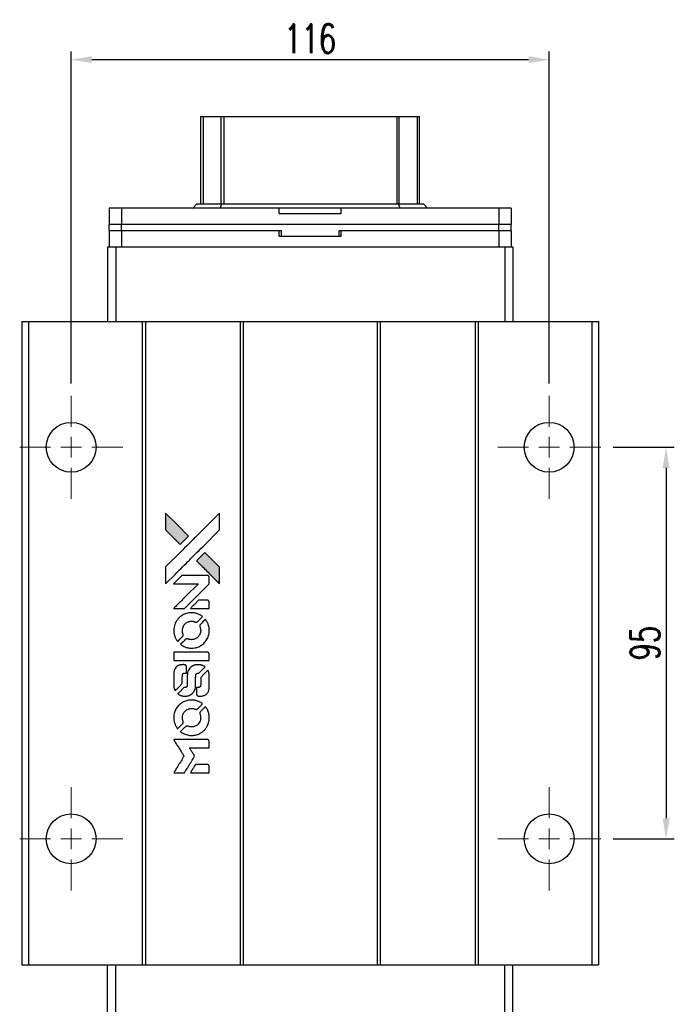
# Model space of a CAD drawing. Header units: millimetres. Extents: x 17 to 602, y 174 to 661.
# Tile 2 of 3: x 65 to 224, y 423 to 661. Entities that reach past the tile are written whole.
import ezdxf

# ---------------------------------------------------------------- set-up
doc = ezdxf.new("R2010")
doc.units = ezdxf.units.MM
doc.header["$LTSCALE"] = 10
doc.layers.add('DIM', color=4, linetype='Continuous')
doc.styles.add('DIM-7', font='SIMPLEX.shx', dxfattribs={"width": 0.7, "bigfont": 'chineset.shx'})
doc.dimstyles.new('CNS', dxfattribs={"dimtxt": 3.5, "dimasz": 2.5, "dimexe": 1, "dimexo": 1.5, "dimgap": 0.09, "dimtad": 0, "dimdsep": 46, "dimtxsty": 'DIM-7', "dimcen": 0.09, "dimclrd": 1, "dimclre": 1, "dimclrt": 4, "dimadec": 0, "dimazin": 0, "dimtfac": 1, "dimtix": 1, "dimtmove": 2, "dimatfit": 3, "dimfxl": 1, "dimtvp": 0.971429, "dimtolj": 1, "dimarcsym": 0})

# ---------------------------------------------------------------- blocks, each defined once
blk = doc.blocks.new('SW_CENTERMARKSYMBOL_3')
at = {"color": 0, "linetype": 'Continuous', "lineweight": 18}
for p, q in [((0, 5), (0, 12.5)), ((0, 0), (0, 2.5)), ((-5, 0), (-12.5, 0)), ((0, 0), (-2.5, 0)), ((0, 0), (0, -2.5)), ((0, 0), (2.5, 0)), ((5, 0), (12.5, 0)), ((0, -5), (0, -12.5))]:
    blk.add_line(p, q, dxfattribs=at)
blk = doc.blocks.new('SW_CENTERMARKSYMBOL_4')
at = {"color": 0, "linetype": 'Continuous', "lineweight": 18}
for p, q in [((0, 5), (0, 12.5)), ((0, 0), (0, 2.5)), ((-5, 0), (-12.5, 0)), ((0, 0), (-2.5, 0)), ((0, 0), (0, -2.5)), ((0, 0), (2.5, 0)), ((5, 0), (12.5, 0)), ((0, -5), (0, -12.5))]:
    blk.add_line(p, q, dxfattribs=at)
blk = doc.blocks.new('SW_CENTERMARKSYMBOL_5')
at = {"color": 0, "linetype": 'Continuous', "lineweight": 18}
for p, q in [((0, 5), (0, 12.5)), ((0, 0), (0, 2.5)), ((-5, 0), (-12.5, 0)), ((0, 0), (-2.5, 0)), ((0, 0), (0, -2.5)), ((0, 0), (2.5, 0)), ((5, 0), (12.5, 0)), ((0, -5), (0, -12.5))]:
    blk.add_line(p, q, dxfattribs=at)
blk = doc.blocks.new('SW_CENTERMARKSYMBOL_6')
at = {"color": 0, "linetype": 'Continuous', "lineweight": 18}
for p, q in [((0, 5), (0, 12.5)), ((0, 0), (0, 2.5)), ((-5, 0), (-12.5, 0)), ((0, 0), (-2.5, 0)), ((0, 0), (0, -2.5)), ((0, 0), (2.5, 0)), ((5, 0), (12.5, 0)), ((0, -5), (0, -12.5))]:
    blk.add_line(p, q, dxfattribs=at)
blk = doc.blocks.new('*D102')
at = {"layer": 'DEFPOINTS', "color": 0}
for p in [(193.84, 651.74), (77.84, 570.18), (193.84, 570.18)]:
    blk.add_point(p, dxfattribs=at)
at = {"layer": 'DIM', "color": 7, "lineweight": -2}
for p, q in [((77.84, 573.18), (77.84, 653.74)), ((193.84, 573.18), (193.84, 653.74)), ((82.84, 651.74), (188.84, 651.74))]:
    blk.add_line(p, q, dxfattribs=at)
at = {"layer": 'DIM', "color": 7}
for points in [[(82.84, 652.58), (82.84, 650.91), (77.84, 651.74)], [(188.84, 652.58), (188.84, 650.91), (193.84, 651.74)]]:
    blk.add_solid(points, dxfattribs=at)
at = {"layer": 'DIM', "color": 7, "insert": (135.84, 656.84), "char_height": 7, "attachment_point": 5, "style": 'DIM-7'}
blk.add_mtext('\\A1;116', dxfattribs=at)
blk = doc.blocks.new('*D103')
at = {"layer": 'DEFPOINTS', "color": 0}
for p in [(206.34, 557.68), (206.34, 462.68), (222.2, 462.68)]:
    blk.add_point(p, dxfattribs=at)
at = {"layer": 'DIM', "color": 7, "lineweight": -2}
for p, q in [((209.34, 557.68), (224.2, 557.68)), ((222.2, 552.68), (222.2, 467.68)), ((209.34, 462.68), (224.2, 462.68))]:
    blk.add_line(p, q, dxfattribs=at)
at = {"layer": 'DIM', "color": 7}
for points in [[(221.37, 552.68), (223.04, 552.68), (222.2, 557.68)], [(221.37, 467.68), (223.04, 467.68), (222.2, 462.68)]]:
    blk.add_solid(points, dxfattribs=at)
at = {"layer": 'DIM', "color": 7, "insert": (217.1, 510.18), "char_height": 7, "attachment_point": 5, "rotation": 90, "style": 'DIM-7'}
blk.add_mtext('\\A1;95', dxfattribs=at)
blk = doc.blocks.new('LOGO')
at = {"linetype": 'Continuous'}
h = blk.add_hatch(color=22, dxfattribs=at)
h.dxf.hatch_style = 1
h.paths.add_polyline_path([(-607.8, 1821.95), (-607.8, 1819.91), (-607.8, 1817.88), (-606.03, 1816.12, 0.000288), (-605.35, 1815.45, 0.000479), (-604.78, 1814.88, 0.000013), (-604.26, 1814.37, 0.197177), (-604.26, 1814.37, 0.197497), (-604.25, 1814.37, 0.00004), (-603.95, 1814.66, 0.000834), (-603.62, 1814.99, 0.000506), (-603.24, 1815.38), (-602.23, 1816.39), (-605.01, 1819.17)])
h.paths.add_polyline_path([(-598.27, 1812.42), (-599.28, 1811.4, 0.000476), (-599.67, 1811.02, 0.000789), (-599.99, 1810.69, 0.000035), (-600.29, 1810.39, 0.19758), (-600.29, 1810.38, 0.198396), (-600.29, 1810.38, 0.000019), (-599.88, 1809.97, 0.000582), (-599.44, 1809.53, 0.000351), (-598.91, 1809, 0.000108), (-596.67, 1806.77, 0.000692), (-595.54, 1805.64, 0.000077), (-594.75, 1804.87, 0.197527), (-594.72, 1804.85, 0.410181), (-594.71, 1804.87, 0.000493), (-594.71, 1805.28, 0.002424), (-594.7, 1805.86, 0.000529), (-594.7, 1806.85), (-594.7, 1808.85), (-596.48, 1810.63)])
at = {"color": 22}
for points in [[(-606.03, 1816.12, 0.000288), (-605.35, 1815.45, 0.000479), (-604.78, 1814.88, 0.000013), (-604.26, 1814.37, 0.197177), (-604.26, 1814.37, 0.197497), (-604.25, 1814.37, 0.00004), (-603.95, 1814.66, 0.000836), (-603.62, 1814.99, 0.000505), (-603.24, 1815.38), (-602.23, 1816.39), (-605.01, 1819.17), (-607.8, 1821.95), (-607.8, 1819.91), (-607.8, 1817.88)], [(-605.35, 1807.25, -0.000056), (-604.13, 1808.47, -0.000021), (-602.42, 1810.18, -0.000021), (-600.55, 1812.04, -0.000025), (-598.8, 1813.78), (-594.7, 1817.87), (-594.71, 1819.9), (-594.71, 1821.93), (-597.46, 1819.19, 0.000274), (-598.78, 1817.88, 0.000123), (-600.52, 1816.15, 0.000121), (-602.35, 1814.32, 0.000165), (-604.01, 1812.67), (-607.8, 1808.89), (-607.8, 1806.85), (-607.8, 1804.8)], [(-598.91, 1809, 0.000108), (-596.67, 1806.77, 0.000692), (-595.54, 1805.64, 0.000077), (-594.75, 1804.87, 0.197527), (-594.72, 1804.85, 0.410182), (-594.71, 1804.87, 0.000493), (-594.71, 1805.28, 0.002424), (-594.7, 1805.86, 0.000529), (-594.7, 1806.85), (-594.7, 1808.85), (-596.48, 1810.63), (-598.27, 1812.42), (-599.28, 1811.4, 0.000476), (-599.67, 1811.02, 0.000789), (-599.99, 1810.69, 0.000035), (-600.29, 1810.39, 0.19758), (-600.29, 1810.38, 0.198396), (-600.29, 1810.38, 0.000019), (-599.88, 1809.97, 0.000582), (-599.44, 1809.53, 0.000351)], [(-604.56, 1798.79), (-603.25, 1798.79), (-600.24, 1801.8), (-597.22, 1804.82), (-597.23, 1805.67, 0.0008), (-597.23, 1806.21, 0.010795), (-597.24, 1806.4, 0.030495), (-597.25, 1806.51, 0.080372), (-597.28, 1806.59, 0.03816), (-597.32, 1806.66, 0.041799), (-597.38, 1806.72, 0.042486), (-597.44, 1806.77, 0.042078), (-597.51, 1806.81, 0.099276), (-597.62, 1806.83, 0.003302), (-598.04, 1806.84, 0.002586), (-598.77, 1806.84, 0.000204), (-600.72, 1806.84), (-603.84, 1806.83), (-604.85, 1805.83), (-605.85, 1804.82), (-602.84, 1804.81), (-599.84, 1804.8), (-602.81, 1801.85, 0.000253), (-603.95, 1800.71, 0.000412), (-604.92, 1799.75, 0.000041), (-605.79, 1798.88, 0.041338), (-605.82, 1798.84), (-605.86, 1798.79)], [(-599.5, 1798.79), (-597.22, 1798.79), (-597.23, 1799.63), (-597.23, 1800.48), (-597.29, 1800.58, 0.03146), (-597.33, 1800.62, 0.026444), (-597.37, 1800.67, 0.026444), (-597.41, 1800.71, 0.031457), (-597.45, 1800.74), (-597.55, 1800.8), (-598.68, 1800.8), (-599.8, 1800.81), (-600.79, 1799.81, 0.000745), (-601.16, 1799.43, 0.001228), (-601.48, 1799.11, 0.000087), (-601.77, 1798.81, 0.195134), (-601.77, 1798.8, 0.412117), (-601.76, 1798.79, 0.000048), (-601.1, 1798.79, 0.00109), (-600.37, 1798.79, 0.000653)], [(-605.79, 1793.02, 0.023681), (-605.74, 1792.66, 0.022402), (-605.65, 1792.31, 0.021929), (-605.53, 1791.95, 0.020503), (-605.37, 1791.6, 0.013745), (-605.27, 1791.4, 0.009767), (-605.14, 1791.18, 0.009658), (-605.01, 1790.99, 0.027804), (-604.91, 1790.86), (-604.87, 1790.81), (-604.24, 1791.44, 0.002053), (-603.94, 1791.74, 0.006738), (-603.74, 1791.95, 0.007826), (-603.61, 1792.09, 0.063909), (-603.56, 1792.16, 0.061532), (-603.52, 1792.28, 0.068674), (-603.51, 1792.39, 0.052072), (-603.54, 1792.53, 0.019648), (-603.59, 1792.72, -0.018366), (-603.67, 1792.94, -0.0288), (-603.71, 1793.14, -0.029061), (-603.73, 1793.34, -0.019155), (-603.73, 1793.58, -0.053809), (-603.65, 1794.08, -0.058833), (-603.47, 1794.54, -0.058566), (-603.19, 1794.95, -0.052525), (-602.81, 1795.3, -0.044733), (-602.49, 1795.5, -0.040573), (-602.13, 1795.64, -0.041123), (-601.75, 1795.72, -0.04951), (-601.39, 1795.73, -0.017369), (-601.22, 1795.72, -0.024255), (-601.07, 1795.69, -0.023787), (-600.93, 1795.65, -0.015798), (-600.76, 1795.59, 0.010631), (-600.65, 1795.54, 0.033653), (-600.58, 1795.52, 0.037806), (-600.51, 1795.51, 0.016307), (-600.42, 1795.51, 0.068179), (-600.24, 1795.54, 0.095747), (-600.09, 1795.61, 0.033418), (-599.9, 1795.78, 0.002133), (-599.36, 1796.33, 0.001452), (-599.06, 1796.64, 0.012393), (-598.94, 1796.78, 0.020479), (-598.87, 1796.86, 0.344362), (-598.87, 1796.9, 0.074287), (-598.94, 1796.96, 0.005454), (-599.17, 1797.11, 0.008391), (-599.42, 1797.26, 0.017097), (-599.62, 1797.36, 0.027375), (-600.02, 1797.54, 0.02835), (-600.44, 1797.66, 0.027723), (-600.88, 1797.74, 0.023913), (-601.35, 1797.78, 0.027047), (-601.91, 1797.76, 0.031685), (-602.44, 1797.69, 0.032425), (-602.94, 1797.55, 0.031013), (-603.43, 1797.34, 0.037914), (-604.01, 1797, 0.040153), (-604.52, 1796.58, 0.039834), (-604.95, 1796.08, 0.036173), (-605.32, 1795.5, 0.040752), (-605.57, 1794.93, 0.035885), (-605.74, 1794.31, 0.035491), (-605.81, 1793.66, 0.037615)], [(-604.04, 1790.01, 0.018008), (-603.86, 1789.88, 0.009842), (-603.62, 1789.75, 0.009807), (-603.38, 1789.62, 0.015716), (-603.16, 1789.52, 0.048467), (-602.39, 1789.28, 0.045841), (-601.58, 1789.19, 0.046006), (-600.76, 1789.24, 0.049638), (-599.99, 1789.44, 0.064819), (-598.99, 1789.97, 0.06695), (-598.17, 1790.74, 0.066691), (-597.58, 1791.69, 0.063505), (-597.25, 1792.79, 0.03135), (-597.22, 1793.07, 0.010439), (-597.21, 1793.48, 0.010391), (-597.22, 1793.89, 0.032408), (-597.25, 1794.17, 0.015696), (-597.32, 1794.49, 0.018095), (-597.4, 1794.8, 0.018551), (-597.51, 1795.09, 0.018352), (-597.63, 1795.37, 0.015568), (-597.73, 1795.56, 0.009832), (-597.86, 1795.77, 0.009795), (-597.98, 1795.97, 0.023727), (-598.09, 1796.11), (-598.14, 1796.16), (-598.76, 1795.55, 0.001528), (-599.11, 1795.2, 0.010022), (-599.29, 1795.02, 0.019586), (-599.39, 1794.9, 0.061865), (-599.44, 1794.81, 0.055054), (-599.48, 1794.68, 0.061607), (-599.49, 1794.55, 0.048725), (-599.47, 1794.39, 0.020221), (-599.41, 1794.19, -0.017722), (-599.35, 1793.97, -0.02685), (-599.31, 1793.77, -0.02759), (-599.29, 1793.58, -0.020233), (-599.29, 1793.36, -0.04793), (-599.35, 1792.95, -0.048386), (-599.49, 1792.56, -0.047866), (-599.7, 1792.2, -0.044964), (-599.98, 1791.87, -0.04333), (-600.32, 1791.6, -0.050921), (-600.68, 1791.41, -0.051473), (-601.07, 1791.29, -0.0459), (-601.49, 1791.25, -0.019014), (-601.69, 1791.26, -0.024114), (-601.88, 1791.29, -0.025081), (-602.06, 1791.33, -0.023892), (-602.23, 1791.38, 0.008624), (-602.37, 1791.43, 0.026486), (-602.46, 1791.46, 0.035074), (-602.55, 1791.47, 0.02756), (-602.64, 1791.48, 0.087163), (-602.78, 1791.45, 0.073291), (-602.92, 1791.37, 0.028074), (-603.11, 1791.2, 0.002594), (-603.56, 1790.76), (-604.2, 1790.12)], [(-601.53, 1786.17), (-597.23, 1786.18), (-597.23, 1787.02), (-597.23, 1787.86), (-597.29, 1787.96, 0.071429), (-597.34, 1788.04, 0.054799), (-597.43, 1788.12, 0.053585), (-597.53, 1788.17, 0.060698), (-597.64, 1788.2, 0.033975), (-597.81, 1788.21), (-600, 1788.21, 0.000726), (-602.13, 1788.21, 0.001084), (-604, 1788.2), (-605.82, 1788.18), (-605.82, 1787.18), (-605.82, 1786.17)], [(-605.8, 1779.89, 0.018538), (-605.79, 1779.76, 0.010695), (-605.76, 1779.6, 0.01068), (-605.72, 1779.45, 0.017678), (-605.68, 1779.32, 0.013849), (-605.63, 1779.18, 0.011814), (-605.57, 1779.03, 0.004513), (-605.5, 1778.89, 0.290035), (-605.48, 1778.88, 0.196418), (-605.47, 1778.88, 0.000124), (-605.22, 1779.13, 0.001477), (-604.94, 1779.4, 0.000898), (-604.61, 1779.73), (-603.75, 1780.59), (-603.75, 1781.66, -0.001471), (-603.74, 1782.47, -0.028714), (-603.73, 1782.72, -0.097073), (-603.68, 1782.86, -0.084199), (-603.58, 1782.98, -0.042698), (-603.51, 1783.04, -0.053912), (-603.43, 1783.07, -0.051004), (-603.34, 1783.1, -0.032967), (-603.23, 1783.1, 0.00807), (-603.17, 1783.1, 0.003023), (-603.1, 1783.11, 0.002994), (-603.01, 1783.11, 0.003629), (-602.94, 1783.12), (-602.75, 1783.13), (-602.75, 1783.95, 0.001618), (-602.75, 1784.34, 0.005206), (-602.76, 1784.6, 0.00535), (-602.76, 1784.78, 0.060675), (-602.78, 1784.85, 0.048484), (-602.79, 1784.89, 0.02389), (-602.82, 1784.94, 0.022812), (-602.85, 1784.99, 0.02462), (-602.89, 1785.03, 0.061781), (-603, 1785.11, 0.080179), (-603.11, 1785.16, 0.048561), (-603.27, 1785.18, 0.010021), (-603.55, 1785.19, 0.016602), (-603.93, 1785.17, 0.031409), (-604.24, 1785.13, 0.036474), (-604.51, 1785.06, 0.03439), (-604.76, 1784.95, 0.065928), (-605.17, 1784.67, 0.069066), (-605.48, 1784.29, 0.065697), (-605.69, 1783.83, 0.051559), (-605.8, 1783.29, 0.020904), (-605.81, 1783, 0.000451), (-605.81, 1781.58, 0.000419), (-605.81, 1780.16, 0.022759)], [(-604.69, 1778.01, 0.023289), (-604.49, 1777.88, 0.026845), (-604.28, 1777.77, 0.026047), (-604.06, 1777.69, 0.019751), (-603.81, 1777.62, 0.013249), (-603.66, 1777.59, 0.025169), (-603.55, 1777.57, 0.016532), (-603.4, 1777.57, 0.002937), (-603.13, 1777.57, 0.003317), (-602.89, 1777.57, 0.011808), (-602.74, 1777.57, 0.01777), (-602.62, 1777.58, 0.021476), (-602.51, 1777.6, 0.04325), (-602.06, 1777.74, 0.045753), (-601.64, 1777.96, 0.04649), (-601.28, 1778.25, 0.047672), (-600.98, 1778.59, 0.025315), (-600.88, 1778.74, 0.015208), (-600.78, 1778.92, 0.01512), (-600.69, 1779.12, 0.022488), (-600.63, 1779.29, 0.027857), (-600.56, 1779.56, 0.034138), (-600.52, 1779.82, 0.014286), (-600.51, 1780.22, 0.00124), (-600.51, 1781.22, -0.00103), (-600.51, 1781.84, -0.002552), (-600.5, 1782.29, -0.001594), (-600.5, 1782.63, -0.047676), (-600.49, 1782.72, -0.085307), (-600.43, 1782.87, -0.097789), (-600.32, 1782.98, -0.085947), (-600.17, 1783.06, -0.051339), (-599.97, 1783.1, 0.014634), (-599.9, 1783.1, 0.015028), (-599.84, 1783.11, 0.014927), (-599.78, 1783.13, 0.059415), (-599.75, 1783.14, 0.070595), (-599.68, 1783.19, 0.00028), (-598.96, 1783.9, 0.000111), (-598.22, 1784.63, 0.200239), (-598.21, 1784.67, 0.268906), (-598.22, 1784.69, 0.001866), (-598.39, 1784.79, 0.007532), (-598.57, 1784.88, 0.017818), (-598.7, 1784.94, 0.013256), (-598.84, 1785, 0.011636), (-598.99, 1785.05, 0.011528), (-599.15, 1785.1, 0.012303), (-599.31, 1785.14, 0.0423), (-599.55, 1785.17, 0.013657), (-599.92, 1785.18, 0.013857), (-600.28, 1785.17, 0.037428), (-600.54, 1785.13, 0.014927), (-600.72, 1785.09, 0.0122), (-600.9, 1785.03, 0.012518), (-601.07, 1784.97, 0.023062), (-601.2, 1784.91, 0.065961), (-601.68, 1784.58, 0.06055), (-602.08, 1784.13, 0.059676), (-602.37, 1783.59, 0.060497), (-602.51, 1783, 0.025683), (-602.52, 1782.88, 0.001528), (-602.53, 1782.5, 0.002124), (-602.53, 1782.01, 0.001173), (-602.53, 1781.43, -0.000809), (-602.53, 1780.39, -0.017164), (-602.55, 1780.09, -0.063931), (-602.58, 1779.93, -0.108429), (-602.65, 1779.81, -0.052941), (-602.73, 1779.74, -0.063675), (-602.81, 1779.7, -0.050562), (-602.92, 1779.67, -0.020337), (-603.07, 1779.66, 0.009897), (-603.17, 1779.65, 0.016482), (-603.24, 1779.64, 0.019019), (-603.31, 1779.63, 0.06043), (-603.35, 1779.61, 0.076267), (-603.44, 1779.55, 0.00054), (-604.1, 1778.87, 0.000307), (-604.78, 1778.18, 0.142594), (-604.81, 1778.13, 0.232419), (-604.81, 1778.11, 0.022995), (-604.78, 1778.08, 0.024627), (-604.74, 1778.05, 0.015407)], [(-600.25, 1777.9, 0.065483), (-600.2, 1777.8, 0.053271), (-600.12, 1777.71, 0.052018), (-600.03, 1777.63, 0.0556), (-599.92, 1777.58, 0.036839), (-599.85, 1777.56, 0.026922), (-599.77, 1777.55, 0.016905), (-599.67, 1777.55, 0.004317), (-599.49, 1777.55, 0.016369), (-599.12, 1777.56, 0.029936), (-598.82, 1777.6, 0.03418), (-598.55, 1777.67, 0.031327), (-598.29, 1777.78, 0.046935), (-597.97, 1777.97, 0.054053), (-597.71, 1778.21, 0.053701), (-597.51, 1778.5, 0.045364), (-597.36, 1778.85, 0.032479), (-597.28, 1779.16, 0.03386), (-597.24, 1779.47, 0.013578), (-597.23, 1779.96, 0.001155), (-597.23, 1781.21, 0.000413), (-597.24, 1782.29, 0.005008), (-597.24, 1782.7, 0.013199), (-597.25, 1782.94, 0.033956), (-597.28, 1783.1, 0.013909), (-597.32, 1783.28, 0.010864), (-597.38, 1783.46, 0.010938), (-597.44, 1783.63, 0.028702), (-597.49, 1783.75), (-597.53, 1783.84), (-598.41, 1782.98), (-599.29, 1782.11), (-599.29, 1781.1, -0.001504), (-599.29, 1780.67, -0.00328), (-599.29, 1780.34, -0.001901), (-599.3, 1780.08, -0.061333), (-599.31, 1780.01, -0.063621), (-599.35, 1779.93, -0.048633), (-599.41, 1779.84, -0.046769), (-599.48, 1779.77, -0.047961), (-599.58, 1779.71, -0.02678), (-599.65, 1779.67, -0.050957), (-599.72, 1779.66, -0.029398), (-599.81, 1779.65, -0.00401), (-599.99, 1779.64), (-600.29, 1779.63), (-600.29, 1778.82, 0.001061), (-600.29, 1778.33, 0.009147), (-600.28, 1778.12, 0.020721), (-600.27, 1777.99, 0.051619)], [(-605.79, 1771.86, 0.024131), (-605.74, 1771.49, 0.022344), (-605.64, 1771.12, 0.021883), (-605.52, 1770.75, 0.020884), (-605.36, 1770.39, 0.010669), (-605.25, 1770.18, 0.010389), (-605.13, 1769.98, 0.010913), (-605.01, 1769.8, 0.022227), (-604.92, 1769.66), (-604.88, 1769.61), (-604.24, 1770.26, 0.002452), (-603.99, 1770.52, 0.003628), (-603.77, 1770.74, 0.001662), (-603.59, 1770.94, 0.070159), (-603.56, 1770.99, 0.047671), (-603.55, 1771.02, 0.018624), (-603.53, 1771.08, 0.017921), (-603.52, 1771.14, 0.018804), (-603.52, 1771.2, 0.018255), (-603.52, 1771.28, 0.041312), (-603.52, 1771.34, 0.037164), (-603.54, 1771.4, 0.012342), (-603.57, 1771.49, -0.015101), (-603.65, 1771.71, -0.035998), (-603.7, 1771.88, -0.033244), (-603.72, 1772.06, -0.011249), (-603.72, 1772.32, -0.004059), (-603.72, 1772.53, -0.019693), (-603.71, 1772.65, -0.027943), (-603.7, 1772.75, -0.014411), (-603.67, 1772.87, -0.033089), (-603.57, 1773.16, -0.033887), (-603.43, 1773.44, -0.034021), (-603.26, 1773.69, -0.033942), (-603.06, 1773.91, -0.02816), (-602.82, 1774.12, -0.035032), (-602.58, 1774.27, -0.035269), (-602.33, 1774.4, -0.029196), (-602.04, 1774.49, -0.037862), (-601.7, 1774.55, -0.043657), (-601.38, 1774.56, -0.043064), (-601.06, 1774.51, -0.035184), (-600.73, 1774.4, 0.033699), (-600.57, 1774.35, 0.052815), (-600.43, 1774.33, 0.059167), (-600.3, 1774.34, 0.058972), (-600.17, 1774.38, 0.059208), (-600.08, 1774.44, 0.021125), (-599.95, 1774.55, 0.008691), (-599.75, 1774.74, 0.000851), (-599.28, 1775.23, 0.001873), (-599.04, 1775.47, 0.013884), (-598.92, 1775.6, 0.022355), (-598.86, 1775.67, 0.341453), (-598.87, 1775.7, 0.073011), (-598.93, 1775.76, 0.004587), (-599.16, 1775.91, 0.00748), (-599.4, 1776.06, 0.016837), (-599.58, 1776.16, 0.028606), (-600.03, 1776.36, 0.031352), (-600.48, 1776.49, 0.031004), (-600.96, 1776.57, 0.0268), (-601.46, 1776.6, 0.026698), (-601.99, 1776.57, 0.03002), (-602.5, 1776.49, 0.030357), (-602.99, 1776.34, 0.028554), (-603.46, 1776.14, 0.062944), (-604.35, 1775.55, 0.062206), (-605.06, 1774.76, 0.062448), (-605.56, 1773.81, 0.064355), (-605.8, 1772.79, 0.017377), (-605.81, 1772.59, 0.008369), (-605.81, 1772.32, 0.008367), (-605.81, 1772.06, 0.01757)], [(-604.05, 1768.83, 0.064158), (-603.05, 1768.3, 0.06356), (-601.95, 1768.03, 0.064004), (-600.83, 1768.06, 0.066747), (-599.76, 1768.36, 0.04321), (-599.1, 1768.73, 0.044737), (-598.51, 1769.2, 0.044901), (-598.02, 1769.76, 0.044184), (-597.64, 1770.41, 0.026293), (-597.43, 1770.9, 0.033344), (-597.3, 1771.37, 0.033227), (-597.22, 1771.86, 0.025815), (-597.21, 1772.4, 0.023119), (-597.25, 1772.91, 0.031044), (-597.33, 1773.37, 0.031337), (-597.47, 1773.81, 0.024258), (-597.67, 1774.27, 0.015622), (-597.76, 1774.43, 0.008495), (-597.88, 1774.63, 0.008415), (-598, 1774.81, 0.020814), (-598.09, 1774.94), (-598.14, 1775), (-598.76, 1774.38, 0.002843), (-599.23, 1773.92, 0.033917), (-599.39, 1773.73, 0.087906), (-599.46, 1773.58, 0.073302), (-599.49, 1773.42, 0.022047), (-599.48, 1773.33, 0.026465), (-599.47, 1773.26, 0.022233), (-599.45, 1773.17, 0.009985), (-599.42, 1773.06, -0.039011), (-599.32, 1772.66, -0.044398), (-599.29, 1772.27, -0.045096), (-599.33, 1771.89, -0.04265), (-599.43, 1771.51, -0.071154), (-599.73, 1770.97, -0.068827), (-600.17, 1770.53, -0.068713), (-600.71, 1770.23, -0.070507), (-601.3, 1770.08, -0.028605), (-601.56, 1770.07, -0.031418), (-601.81, 1770.1, -0.031044), (-602.05, 1770.15, -0.02668), (-602.3, 1770.23, 0.038913), (-602.45, 1770.28, 0.043732), (-602.6, 1770.3, 0.047754), (-602.73, 1770.29, 0.075756), (-602.84, 1770.26, 0.07294), (-602.9, 1770.22, 0.003456), (-603.07, 1770.06, 0.005023), (-603.29, 1769.85, 0.002422), (-603.56, 1769.59, 0.000819), (-603.8, 1769.34, 0.001349), (-604.01, 1769.14, 0.0001), (-604.19, 1768.95, 0.205335), (-604.19, 1768.94, 0.219821), (-604.19, 1768.94, 0.002494), (-604.15, 1768.9, 0.007089), (-604.1, 1768.87, 0.004494)], [(-604.54, 1758.93), (-603.24, 1758.93), (-603.02, 1759.28, -0.000297), (-602.89, 1759.5, -0.000037), (-602.6, 1759.98, -0.000043), (-602.25, 1760.54, -0.000036), (-601.88, 1761.14, 0.000044), (-601.52, 1761.73, 0.000063), (-601.2, 1762.25, 0.000035), (-600.93, 1762.69, 0.0009), (-600.86, 1762.82), (-600.75, 1762.99), (-600.89, 1763.22, 0.001175), (-600.97, 1763.35, 0.000208), (-601.13, 1763.59, 0.000225), (-601.31, 1763.88, 0.000203), (-601.49, 1764.18, -0.000711), (-601.67, 1764.46, -0.001119), (-601.82, 1764.71, -0.000263), (-601.95, 1764.92, -0.04589), (-601.96, 1764.94, -0.519312), (-601.95, 1764.97, -0.001914), (-601.6, 1764.97, -0.003124), (-601.03, 1764.98, -0.000285), (-599.6, 1764.98), (-597.22, 1764.98), (-597.22, 1765.81, 0.001727), (-597.23, 1766.4, 0.025279), (-597.24, 1766.61, 0.073886), (-597.27, 1766.73, 0.07426), (-597.34, 1766.84, 0.03264), (-597.36, 1766.87, 0.01784), (-597.4, 1766.9, 0.017712), (-597.44, 1766.92, 0.026854), (-597.47, 1766.95), (-597.55, 1766.99), (-601.7, 1766.99), (-605.84, 1767), (-605.81, 1766.95, -0.004595), (-605.79, 1766.92, -0.00016), (-605.71, 1766.8, -0.000298), (-605.62, 1766.65, -0.000208), (-605.52, 1766.48, 0.000986), (-605.21, 1765.99, 0.00025), (-604.71, 1765.18, 0.000268), (-604.17, 1764.33, 0.000436), (-603.72, 1763.61, -0.002932), (-603.57, 1763.37, -0.004718), (-603.45, 1763.16, -0.001113), (-603.34, 1762.98, -0.227179), (-603.34, 1762.96, -0.045982), (-603.35, 1762.94, -0.000145), (-603.5, 1762.7, -0.000825), (-603.67, 1762.43, -0.000517), (-603.87, 1762.11, 0.000056), (-604.55, 1761.01, 0.000289), (-604.92, 1760.41, 0.000481), (-605.2, 1759.96, 0.000418), (-605.49, 1759.48), (-605.83, 1758.93)], [(-599.51, 1758.93), (-597.22, 1758.93), (-597.22, 1759.76, 0.000842), (-597.23, 1760.29, 0.010591), (-597.23, 1760.49, 0.028995), (-597.24, 1760.6, 0.069543), (-597.27, 1760.68, 0.051063), (-597.31, 1760.75, 0.039932), (-597.37, 1760.82, 0.039414), (-597.45, 1760.88, 0.045845), (-597.52, 1760.93, 0.094811), (-597.6, 1760.95, 0.007124), (-597.83, 1760.96, 0.004713), (-598.21, 1760.96, 0.000534), (-599.08, 1760.96), (-600.56, 1760.96), (-600.69, 1760.75, 0.000828), (-601.06, 1760.14, 0.000879), (-601.43, 1759.54, 0.000048), (-601.79, 1758.95, 0.137596), (-601.79, 1758.94, 0.413028), (-601.79, 1758.93, 0.000016), (-601.12, 1758.93, 0.000623), (-600.38, 1758.93, 0.000374)]]:
    blk.add_lwpolyline(points, format="xyb", close=True, dxfattribs=at)

msp = doc.modelspace()

# ---------------------------------------------------------------- linework, layer by layer
for p, q in [((109.341, 616.733), (109.341, 637.958)), ((109.341, 637.958), (109.984, 637.958)), ((109.984, 637.958), (114.208, 637.958)), ((109.984, 616.733), (109.984, 637.958)), ((114.208, 637.958), (114.955, 637.958)), ((114.208, 616.733), (114.208, 637.958)), ((114.955, 637.958), (156.963, 637.958)), ((114.955, 616.733), (114.955, 637.958)), ((156.963, 637.958), (157.462, 637.958)), ((156.963, 616.733), (156.963, 637.958)), ((157.462, 637.958), (161.893, 637.958)), ((157.462, 616.733), (157.462, 637.958)), ((161.893, 637.958), (162.341, 637.958)), ((161.893, 616.733), (161.893, 637.958)), ((162.341, 616.733), (162.341, 637.958)), ((107.341, 615.733), (108.341, 616.733)), ((108.341, 616.733), (114.426, 616.733)), ((114.012, 615.733), (114.426, 616.733)), ((114.426, 616.733), (157.254, 616.733)), ((157.668, 615.733), (157.254, 616.733)), ((157.254, 616.733), (163.341, 616.733)), ((164.341, 615.733), (163.341, 616.733)), ((87.041, 615.733), (87.041, 611.733)), ((90.041, 615.733), (87.041, 615.733)), ((90.041, 615.733), (90.041, 611.733)), ((128.341, 615.733), (90.041, 615.733)), ((107.314, 615.733), (107.407, 615.798)), ((128.341, 614.383), (128.341, 615.733)), ((143.341, 615.733), (128.341, 615.733)), ((128.341, 614.383), (143.341, 614.383)), ((143.341, 614.383), (143.341, 615.733)), ((181.641, 615.733), (143.341, 615.733)), ((164.275, 615.798), (164.368, 615.733)), ((181.641, 615.733), (181.641, 611.733)), ((184.641, 615.733), (181.641, 615.733)), ((184.641, 615.733), (184.641, 611.733)), ((90.041, 611.733), (87.041, 611.733)), ((87.041, 610.233), (87.041, 611.733)), ((90.041, 611.733), (87.041, 611.733)), ((181.641, 611.733), (90.041, 611.733)), ((90.041, 610.233), (90.041, 611.733)), ((181.641, 611.733), (90.041, 611.733)), ((184.641, 611.733), (181.641, 611.733)), ((181.641, 610.233), (181.641, 611.733)), ((184.641, 611.733), (181.641, 611.733)), ((184.641, 610.233), (184.641, 611.733)), ((87.041, 610.233), (87.041, 606.233)), ((90.041, 610.233), (87.041, 610.233)), ((90.041, 610.233), (87.041, 610.233)), ((90.041, 610.233), (90.041, 606.233)), ((128.341, 610.233), (90.041, 610.233)), ((128.841, 610.233), (90.041, 610.233)), ((128.341, 608.883), (128.341, 610.233)), ((128.841, 608.833), (128.841, 610.233)), ((128.841, 608.883), (128.841, 610.233)), ((181.641, 610.233), (142.841, 610.233)), ((142.841, 608.833), (142.841, 610.233)), ((142.841, 608.883), (142.841, 610.233)), ((181.641, 610.233), (143.341, 610.233)), ((143.341, 608.883), (143.341, 610.233)), ((181.641, 610.233), (181.641, 606.233)), ((184.641, 610.233), (181.641, 610.233)), ((184.641, 610.233), (181.641, 610.233)), ((184.641, 610.233), (184.641, 606.233)), ((128.341, 608.883), (143.341, 608.883)), ((142.841, 608.833), (128.841, 608.833)), ((86.641, 606.233), (86.641, 588.233)), ((88.64, 606.233), (86.641, 606.233)), ((88.64, 606.233), (88.64, 588.233)), ((183.042, 606.233), (88.64, 606.233)), ((183.042, 606.233), (183.042, 588.233)), ((185.041, 606.233), (183.042, 606.233)), ((185.041, 606.233), (185.041, 588.233)), ((65.841, 588.233), (65.841, 432.133)), ((65.841, 588.233), (67.493, 588.233)), ((67.493, 588.233), (67.493, 432.133)), ((67.493, 588.233), (95.091, 588.233)), ((95.091, 588.233), (95.091, 432.133)), ((95.091, 588.233), (95.841, 588.233)), ((95.841, 588.233), (95.841, 432.133)), ((95.841, 588.233), (118.841, 588.233)), ((118.841, 588.233), (118.841, 432.133)), ((118.841, 588.233), (119.591, 588.233)), ((119.591, 588.233), (119.591, 432.133)), ((119.591, 588.233), (152.091, 588.233)), ((152.091, 588.233), (152.091, 432.133)), ((152.091, 588.233), (152.841, 588.233)), ((152.841, 588.233), (152.841, 432.133)), ((152.841, 588.233), (175.841, 588.233)), ((175.841, 588.233), (175.841, 432.133)), ((175.841, 588.233), (176.591, 588.233)), ((176.591, 588.233), (176.591, 432.133)), ((176.591, 588.233), (204.191, 588.233)), ((204.191, 588.233), (204.191, 432.133)), ((204.191, 588.233), (205.841, 588.233)), ((205.841, 588.233), (205.841, 432.133)), ((65.841, 432.133), (67.493, 432.133)), ((67.493, 432.133), (95.091, 432.133)), ((86.641, 414.133), (86.641, 432.133)), ((88.64, 414.133), (88.64, 432.133)), ((95.091, 432.133), (95.841, 432.133)), ((95.841, 432.133), (118.841, 432.133)), ((118.841, 432.133), (119.591, 432.133)), ((119.591, 432.133), (152.091, 432.133)), ((152.091, 432.133), (152.841, 432.133)), ((152.841, 432.133), (175.841, 432.133)), ((175.841, 432.133), (176.591, 432.133)), ((176.591, 432.133), (204.191, 432.133)), ((183.042, 414.133), (183.042, 432.133)), ((185.041, 414.133), (185.041, 432.133)), ((204.191, 432.133), (205.841, 432.133))]:
    msp.add_line(p, q)
for centre in [(77.841, 557.683), (193.841, 557.683), (77.841, 462.683), (193.841, 462.683)]:
    msp.add_circle(centre, 6.05)

# ---------------------------------------------------------------- block references
for name, p in [('SW_CENTERMARKSYMBOL_3', (77.841, 557.683)), ('SW_CENTERMARKSYMBOL_5', (193.841, 557.683)), ('SW_CENTERMARKSYMBOL_4', (77.841, 462.683)), ('SW_CENTERMARKSYMBOL_6', (193.841, 462.683))]:
    msp.add_blockref(name, p)
at = {"layer": 'DIM'}
msp.add_blockref('LOGO', (708.552, -1280.245), dxfattribs=at)

# ---------------------------------------------------------------- dimensions: what is measured, and where the dimension line sits
at = {"layer": 'DIM', "color": 0}
dim = msp.add_linear_dim(base=(193.841, 651.742), p1=(77.841, 570.183), p2=(193.841, 570.183), dimstyle='CNS', override={"dimscale": 2, "dimgap": 0.8, "dimtad": 1, "dimclrd": 7, "dimclre": 7, "dimclrt": 7, "dimadec": 2, "dimazin": 2, "dimtmove": 1}, dxfattribs=at)
dim.commit()
dim.dimension.update_dxf_attribs({"geometry": '*D102', "text_midpoint": (135.841, 656.842)})
dim = msp.add_linear_dim(base=(222.205, 462.683), p1=(206.341, 557.683), p2=(206.341, 462.683), angle=90, dimstyle='CNS', override={"dimscale": 2, "dimgap": 0.8, "dimtad": 1, "dimclrd": 7, "dimclre": 7, "dimclrt": 7, "dimadec": 2, "dimazin": 2, "dimtmove": 1}, dxfattribs=at)
dim.commit()
dim.dimension.update_dxf_attribs({"geometry": '*D103', "text_midpoint": (217.105, 510.183)})

doc.saveas('drawing.dxf')
